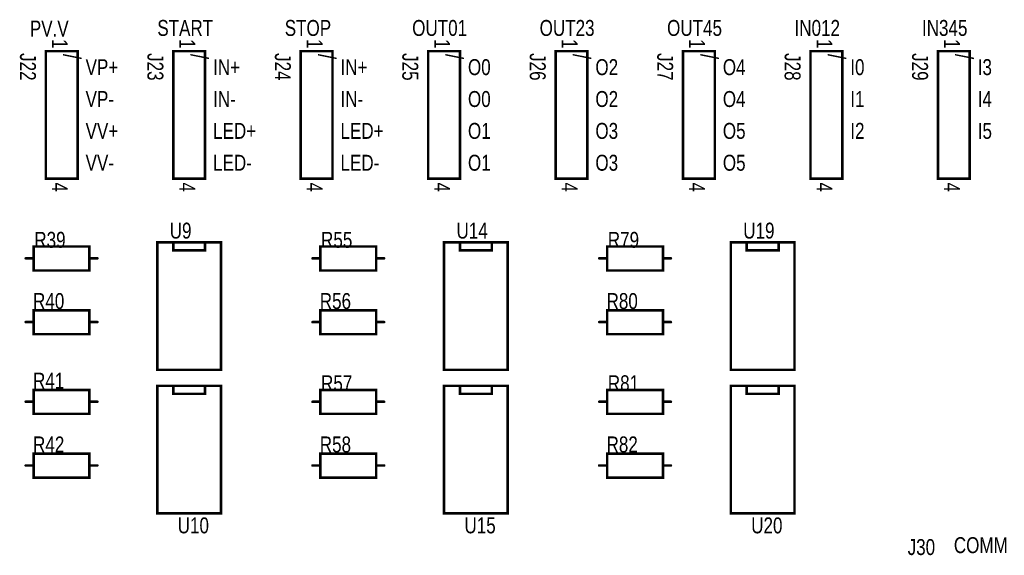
# Model space of a CAD drawing. Extents: x 0.22 to 7.34, y 0.24 to 4.63.
# Tile 4 of 4: x 4.11 to 7.2, y 2.94 to 4.62. Entities that reach past the tile are written whole.
import ezdxf

# ---------------------------------------------------------------- set-up
doc = ezdxf.new("R2010")
doc.units = 0

msp = doc.modelspace()

# ---------------------------------------------------------------- linework, layer by layer
at = {"layer": 'SST', "const_width": 0.008}
for points in [[(4.296, 4.121), (4.296, 4.521), (4.196, 4.521), (4.196, 4.121), (4.296, 4.121)], [(4.696, 4.121), (4.696, 4.521), (4.596, 4.521), (4.596, 4.121), (4.696, 4.121)], [(5.096, 4.121), (5.096, 4.521), (4.996, 4.521), (4.996, 4.121), (5.096, 4.121)], [(5.496, 4.121), (5.496, 4.521), (5.396, 4.521), (5.396, 4.121), (5.496, 4.121)], [(5.896, 4.121), (5.896, 4.521), (5.796, 4.521), (5.796, 4.121), (5.896, 4.121)], [(6.296, 4.121), (6.296, 4.521), (6.196, 4.521), (6.196, 4.121), (6.296, 4.121)], [(6.696, 4.121), (6.696, 4.521), (6.596, 4.521), (6.596, 4.121), (6.696, 4.121)], [(7.096, 4.121), (7.096, 4.521), (6.996, 4.521), (6.996, 4.121), (7.096, 4.121)], [(4.746, 3.921), (4.546, 3.921), (4.546, 3.521), (4.746, 3.521), (4.746, 3.921)], [(5.646, 3.921), (5.446, 3.921), (5.446, 3.521), (5.646, 3.521), (5.646, 3.921)], [(6.546, 3.921), (6.346, 3.921), (6.346, 3.521), (6.546, 3.521), (6.546, 3.921)], [(4.333, 3.908), (4.333, 3.833), (4.333, 3.833), (4.158, 3.833), (4.158, 3.908), (4.333, 3.908)], [(5.233, 3.908), (5.233, 3.833), (5.233, 3.833), (5.058, 3.833), (5.058, 3.908), (5.233, 3.908)], [(6.133, 3.908), (6.133, 3.833), (6.133, 3.833), (5.958, 3.833), (5.958, 3.908), (6.133, 3.908)], [(4.158, 3.633), (4.158, 3.708), (4.158, 3.708), (4.333, 3.708), (4.333, 3.633), (4.158, 3.633)], [(5.058, 3.633), (5.058, 3.708), (5.058, 3.708), (5.233, 3.708), (5.233, 3.633), (5.058, 3.633)], [(5.958, 3.633), (5.958, 3.708), (5.958, 3.708), (6.133, 3.708), (6.133, 3.633), (5.958, 3.633)], [(4.158, 3.383), (4.158, 3.458), (4.158, 3.458), (4.333, 3.458), (4.333, 3.383), (4.158, 3.383)], [(4.746, 3.471), (4.546, 3.471), (4.546, 3.071), (4.746, 3.071), (4.746, 3.471)], [(5.233, 3.458), (5.233, 3.383), (5.233, 3.383), (5.058, 3.383), (5.058, 3.458), (5.233, 3.458)], [(5.646, 3.471), (5.446, 3.471), (5.446, 3.071), (5.646, 3.071), (5.646, 3.471)], [(6.133, 3.458), (6.133, 3.383), (6.133, 3.383), (5.958, 3.383), (5.958, 3.458), (6.133, 3.458)], [(6.546, 3.471), (6.346, 3.471), (6.346, 3.071), (6.546, 3.071), (6.546, 3.471)], [(4.158, 3.183), (4.158, 3.258), (4.158, 3.258), (4.333, 3.258), (4.333, 3.183), (4.158, 3.183)], [(5.058, 3.183), (5.058, 3.258), (5.058, 3.258), (5.233, 3.258), (5.233, 3.183), (5.058, 3.183)], [(5.958, 3.183), (5.958, 3.258), (5.958, 3.258), (6.133, 3.258), (6.133, 3.183), (5.958, 3.183)]]:
    msp.add_lwpolyline(points, close=True, dxfattribs=at)
at = {"layer": 'SST', "const_width": 0.004}
for points in [[(4.194, 4.521, 1), (4.198, 4.521, 1)], [(4.294, 4.521, 1), (4.298, 4.521, 1)], [(4.594, 4.521, 1), (4.598, 4.521, 1)], [(4.694, 4.521, 1), (4.698, 4.521, 1)], [(4.994, 4.521, 1), (4.998, 4.521, 1)], [(5.094, 4.521, 1), (5.098, 4.521, 1)], [(5.394, 4.521, 1), (5.398, 4.521, 1)], [(5.494, 4.521, 1), (5.498, 4.521, 1)], [(5.794, 4.521, 1), (5.798, 4.521, 1)], [(5.894, 4.521, 1), (5.898, 4.521, 1)], [(6.194, 4.521, 1), (6.198, 4.521, 1)], [(6.294, 4.521, 1), (6.298, 4.521, 1)], [(6.594, 4.521, 1), (6.598, 4.521, 1)], [(6.694, 4.521, 1), (6.698, 4.521, 1)], [(6.994, 4.521, 1), (6.998, 4.521, 1)], [(7.094, 4.521, 1), (7.098, 4.521, 1)], [(4.194, 4.121, 1), (4.198, 4.121, 1)], [(4.294, 4.121, 1), (4.298, 4.121, 1)], [(4.294, 4.121, 1), (4.298, 4.121, 1)], [(4.594, 4.121, 1), (4.598, 4.121, 1)], [(4.694, 4.121, 1), (4.698, 4.121, 1)], [(4.694, 4.121, 1), (4.698, 4.121, 1)], [(4.994, 4.121, 1), (4.998, 4.121, 1)], [(5.094, 4.121, 1), (5.098, 4.121, 1)], [(5.094, 4.121, 1), (5.098, 4.121, 1)], [(5.394, 4.121, 1), (5.398, 4.121, 1)], [(5.494, 4.121, 1), (5.498, 4.121, 1)], [(5.494, 4.121, 1), (5.498, 4.121, 1)], [(5.794, 4.121, 1), (5.798, 4.121, 1)], [(5.894, 4.121, 1), (5.898, 4.121, 1)], [(5.894, 4.121, 1), (5.898, 4.121, 1)], [(6.194, 4.121, 1), (6.198, 4.121, 1)], [(6.294, 4.121, 1), (6.298, 4.121, 1)], [(6.294, 4.121, 1), (6.298, 4.121, 1)], [(6.594, 4.121, 1), (6.598, 4.121, 1)], [(6.694, 4.121, 1), (6.698, 4.121, 1)], [(6.694, 4.121, 1), (6.698, 4.121, 1)], [(6.994, 4.121, 1), (6.998, 4.121, 1)], [(7.094, 4.121, 1), (7.098, 4.121, 1)], [(7.094, 4.121, 1), (7.098, 4.121, 1)], [(4.544, 3.921, 1), (4.548, 3.921, 1)], [(4.594, 3.921, 1), (4.598, 3.921, 1)], [(4.694, 3.921, 1), (4.698, 3.921, 1)], [(4.744, 3.921, 1), (4.748, 3.921, 1)], [(4.744, 3.921, 1), (4.748, 3.921, 1)], [(5.444, 3.921, 1), (5.448, 3.921, 1)], [(5.494, 3.921, 1), (5.498, 3.921, 1)], [(5.594, 3.921, 1), (5.598, 3.921, 1)], [(5.644, 3.921, 1), (5.648, 3.921, 1)], [(5.644, 3.921, 1), (5.648, 3.921, 1)], [(6.344, 3.921, 1), (6.348, 3.921, 1)], [(6.394, 3.921, 1), (6.398, 3.921, 1)], [(6.494, 3.921, 1), (6.498, 3.921, 1)], [(6.544, 3.921, 1), (6.548, 3.921, 1)], [(6.544, 3.921, 1), (6.548, 3.921, 1)], [(4.156, 3.908, 1), (4.16, 3.908, 1)], [(4.331, 3.908, 1), (4.335, 3.908, 1)], [(4.331, 3.908, 1), (4.335, 3.908, 1)], [(4.594, 3.896, 1), (4.598, 3.896, 1)], [(4.694, 3.896, 1), (4.698, 3.896, 1)], [(5.056, 3.908, 1), (5.06, 3.908, 1)], [(5.231, 3.908, 1), (5.235, 3.908, 1)], [(5.231, 3.908, 1), (5.235, 3.908, 1)], [(5.494, 3.896, 1), (5.498, 3.896, 1)], [(5.594, 3.896, 1), (5.598, 3.896, 1)], [(5.956, 3.908, 1), (5.96, 3.908, 1)], [(6.131, 3.908, 1), (6.135, 3.908, 1)], [(6.131, 3.908, 1), (6.135, 3.908, 1)], [(6.394, 3.896, 1), (6.398, 3.896, 1)], [(6.494, 3.896, 1), (6.498, 3.896, 1)], [(4.131, 3.871, 1), (4.135, 3.871, 1)], [(4.156, 3.871, 1), (4.16, 3.871, 1)], [(4.331, 3.871, 1), (4.335, 3.871, 1)], [(4.356, 3.871, 1), (4.36, 3.871, 1)], [(5.031, 3.871, 1), (5.035, 3.871, 1)], [(5.056, 3.871, 1), (5.06, 3.871, 1)], [(5.231, 3.871, 1), (5.235, 3.871, 1)], [(5.256, 3.871, 1), (5.26, 3.871, 1)], [(5.931, 3.871, 1), (5.935, 3.871, 1)], [(5.956, 3.871, 1), (5.96, 3.871, 1)], [(6.131, 3.871, 1), (6.135, 3.871, 1)], [(6.156, 3.871, 1), (6.16, 3.871, 1)], [(4.156, 3.833, 1), (4.16, 3.833, 1)], [(4.331, 3.833, 1), (4.335, 3.833, 1)], [(4.331, 3.833, 1), (4.335, 3.833, 1)], [(5.056, 3.833, 1), (5.06, 3.833, 1)], [(5.231, 3.833, 1), (5.235, 3.833, 1)], [(5.231, 3.833, 1), (5.235, 3.833, 1)], [(5.956, 3.833, 1), (5.96, 3.833, 1)], [(6.131, 3.833, 1), (6.135, 3.833, 1)], [(6.131, 3.833, 1), (6.135, 3.833, 1)], [(4.156, 3.708, 1), (4.16, 3.708, 1)], [(4.156, 3.708, 1), (4.16, 3.708, 1)], [(4.331, 3.708, 1), (4.335, 3.708, 1)], [(5.056, 3.708, 1), (5.06, 3.708, 1)], [(5.056, 3.708, 1), (5.06, 3.708, 1)], [(5.231, 3.708, 1), (5.235, 3.708, 1)], [(5.956, 3.708, 1), (5.96, 3.708, 1)], [(5.956, 3.708, 1), (5.96, 3.708, 1)], [(6.131, 3.708, 1), (6.135, 3.708, 1)], [(4.131, 3.671, 1), (4.135, 3.671, 1)], [(4.156, 3.671, 1), (4.16, 3.671, 1)], [(4.331, 3.671, 1), (4.335, 3.671, 1)], [(4.356, 3.671, 1), (4.36, 3.671, 1)], [(5.031, 3.671, 1), (5.035, 3.671, 1)], [(5.056, 3.671, 1), (5.06, 3.671, 1)], [(5.231, 3.671, 1), (5.235, 3.671, 1)], [(5.256, 3.671, 1), (5.26, 3.671, 1)], [(5.931, 3.671, 1), (5.935, 3.671, 1)], [(5.956, 3.671, 1), (5.96, 3.671, 1)], [(6.131, 3.671, 1), (6.135, 3.671, 1)], [(6.156, 3.671, 1), (6.16, 3.671, 1)], [(4.156, 3.633, 1), (4.16, 3.633, 1)], [(4.156, 3.633, 1), (4.16, 3.633, 1)], [(4.331, 3.633, 1), (4.335, 3.633, 1)], [(5.056, 3.633, 1), (5.06, 3.633, 1)], [(5.056, 3.633, 1), (5.06, 3.633, 1)], [(5.231, 3.633, 1), (5.235, 3.633, 1)], [(5.956, 3.633, 1), (5.96, 3.633, 1)], [(5.956, 3.633, 1), (5.96, 3.633, 1)], [(6.131, 3.633, 1), (6.135, 3.633, 1)], [(4.544, 3.521, 1), (4.548, 3.521, 1)], [(4.744, 3.521, 1), (4.748, 3.521, 1)], [(5.444, 3.521, 1), (5.448, 3.521, 1)], [(5.644, 3.521, 1), (5.648, 3.521, 1)], [(6.344, 3.521, 1), (6.348, 3.521, 1)], [(6.544, 3.521, 1), (6.548, 3.521, 1)], [(4.156, 3.458, 1), (4.16, 3.458, 1)], [(4.156, 3.458, 1), (4.16, 3.458, 1)], [(4.331, 3.458, 1), (4.335, 3.458, 1)], [(4.544, 3.471, 1), (4.548, 3.471, 1)], [(4.594, 3.471, 1), (4.598, 3.471, 1)], [(4.694, 3.471, 1), (4.698, 3.471, 1)], [(4.744, 3.471, 1), (4.748, 3.471, 1)], [(4.744, 3.471, 1), (4.748, 3.471, 1)], [(5.056, 3.458, 1), (5.06, 3.458, 1)], [(5.231, 3.458, 1), (5.235, 3.458, 1)], [(5.231, 3.458, 1), (5.235, 3.458, 1)], [(5.444, 3.471, 1), (5.448, 3.471, 1)], [(5.494, 3.471, 1), (5.498, 3.471, 1)], [(5.594, 3.471, 1), (5.598, 3.471, 1)], [(5.644, 3.471, 1), (5.648, 3.471, 1)], [(5.644, 3.471, 1), (5.648, 3.471, 1)], [(5.956, 3.458, 1), (5.96, 3.458, 1)], [(6.131, 3.458, 1), (6.135, 3.458, 1)], [(6.131, 3.458, 1), (6.135, 3.458, 1)], [(6.344, 3.471, 1), (6.348, 3.471, 1)], [(6.394, 3.471, 1), (6.398, 3.471, 1)], [(6.494, 3.471, 1), (6.498, 3.471, 1)], [(6.544, 3.471, 1), (6.548, 3.471, 1)], [(6.544, 3.471, 1), (6.548, 3.471, 1)], [(4.594, 3.446, 1), (4.598, 3.446, 1)], [(4.694, 3.446, 1), (4.698, 3.446, 1)], [(5.494, 3.446, 1), (5.498, 3.446, 1)], [(5.594, 3.446, 1), (5.598, 3.446, 1)], [(6.394, 3.446, 1), (6.398, 3.446, 1)], [(6.494, 3.446, 1), (6.498, 3.446, 1)], [(4.131, 3.421, 1), (4.135, 3.421, 1)], [(4.156, 3.421, 1), (4.16, 3.421, 1)], [(4.331, 3.421, 1), (4.335, 3.421, 1)], [(4.356, 3.421, 1), (4.36, 3.421, 1)], [(5.031, 3.421, 1), (5.035, 3.421, 1)], [(5.056, 3.421, 1), (5.06, 3.421, 1)], [(5.231, 3.421, 1), (5.235, 3.421, 1)], [(5.256, 3.421, 1), (5.26, 3.421, 1)], [(5.931, 3.421, 1), (5.935, 3.421, 1)], [(5.956, 3.421, 1), (5.96, 3.421, 1)], [(6.131, 3.421, 1), (6.135, 3.421, 1)], [(6.156, 3.421, 1), (6.16, 3.421, 1)], [(4.156, 3.383, 1), (4.16, 3.383, 1)], [(4.156, 3.383, 1), (4.16, 3.383, 1)], [(4.331, 3.383, 1), (4.335, 3.383, 1)], [(5.056, 3.383, 1), (5.06, 3.383, 1)], [(5.231, 3.383, 1), (5.235, 3.383, 1)], [(5.231, 3.383, 1), (5.235, 3.383, 1)], [(5.956, 3.383, 1), (5.96, 3.383, 1)], [(6.131, 3.383, 1), (6.135, 3.383, 1)], [(6.131, 3.383, 1), (6.135, 3.383, 1)], [(4.156, 3.258, 1), (4.16, 3.258, 1)], [(4.156, 3.258, 1), (4.16, 3.258, 1)], [(4.331, 3.258, 1), (4.335, 3.258, 1)], [(5.056, 3.258, 1), (5.06, 3.258, 1)], [(5.056, 3.258, 1), (5.06, 3.258, 1)], [(5.231, 3.258, 1), (5.235, 3.258, 1)], [(5.956, 3.258, 1), (5.96, 3.258, 1)], [(5.956, 3.258, 1), (5.96, 3.258, 1)], [(6.131, 3.258, 1), (6.135, 3.258, 1)], [(4.131, 3.221, 1), (4.135, 3.221, 1)], [(4.156, 3.221, 1), (4.16, 3.221, 1)], [(4.331, 3.221, 1), (4.335, 3.221, 1)], [(4.356, 3.221, 1), (4.36, 3.221, 1)], [(5.031, 3.221, 1), (5.035, 3.221, 1)], [(5.056, 3.221, 1), (5.06, 3.221, 1)], [(5.231, 3.221, 1), (5.235, 3.221, 1)], [(5.256, 3.221, 1), (5.26, 3.221, 1)], [(5.931, 3.221, 1), (5.935, 3.221, 1)], [(5.956, 3.221, 1), (5.96, 3.221, 1)], [(6.131, 3.221, 1), (6.135, 3.221, 1)], [(6.156, 3.221, 1), (6.16, 3.221, 1)], [(4.156, 3.183, 1), (4.16, 3.183, 1)], [(4.156, 3.183, 1), (4.16, 3.183, 1)], [(4.331, 3.183, 1), (4.335, 3.183, 1)], [(5.056, 3.183, 1), (5.06, 3.183, 1)], [(5.056, 3.183, 1), (5.06, 3.183, 1)], [(5.231, 3.183, 1), (5.235, 3.183, 1)], [(5.956, 3.183, 1), (5.96, 3.183, 1)], [(5.956, 3.183, 1), (5.96, 3.183, 1)], [(6.131, 3.183, 1), (6.135, 3.183, 1)], [(4.544, 3.071, 1), (4.548, 3.071, 1)], [(4.744, 3.071, 1), (4.748, 3.071, 1)], [(5.444, 3.071, 1), (5.448, 3.071, 1)], [(5.644, 3.071, 1), (5.648, 3.071, 1)], [(6.344, 3.071, 1), (6.348, 3.071, 1)], [(6.544, 3.071, 1), (6.548, 3.071, 1)]]:
    msp.add_lwpolyline(points, format="xyb", close=True, dxfattribs=at)
at = {"layer": 'SST', "const_width": 0.008}
for points in [[(4.596, 3.921), (4.596, 3.896), (4.696, 3.896), (4.696, 3.921)], [(5.496, 3.921), (5.496, 3.896), (5.596, 3.896), (5.596, 3.921)], [(6.396, 3.921), (6.396, 3.896), (6.496, 3.896), (6.496, 3.921)], [(4.158, 3.871), (4.133, 3.871)], [(4.333, 3.871), (4.358, 3.871)], [(5.058, 3.871), (5.033, 3.871)], [(5.233, 3.871), (5.258, 3.871)], [(5.958, 3.871), (5.933, 3.871)], [(6.133, 3.871), (6.158, 3.871)], [(4.158, 3.671), (4.133, 3.671)], [(4.333, 3.671), (4.358, 3.671)], [(5.058, 3.671), (5.033, 3.671)], [(5.233, 3.671), (5.258, 3.671)], [(5.958, 3.671), (5.933, 3.671)], [(6.133, 3.671), (6.158, 3.671)], [(4.596, 3.471), (4.596, 3.446), (4.696, 3.446), (4.696, 3.471)], [(5.496, 3.471), (5.496, 3.446), (5.596, 3.446), (5.596, 3.471)], [(6.396, 3.471), (6.396, 3.446), (6.496, 3.446), (6.496, 3.471)], [(4.158, 3.421), (4.133, 3.421)], [(4.333, 3.421), (4.358, 3.421)], [(5.058, 3.421), (5.033, 3.421)], [(5.233, 3.421), (5.258, 3.421)], [(5.958, 3.421), (5.933, 3.421)], [(6.133, 3.421), (6.158, 3.421)], [(4.158, 3.221), (4.133, 3.221)], [(4.333, 3.221), (4.358, 3.221)], [(5.058, 3.221), (5.033, 3.221)], [(5.233, 3.221), (5.258, 3.221)], [(5.958, 3.221), (5.933, 3.221)], [(6.133, 3.221), (6.158, 3.221)]]:
    msp.add_lwpolyline(points, dxfattribs=at)

# ---------------------------------------------------------------- texts
at = {"layer": 'SST', "width": 0.8}
for s, p in [('PV.V', (4.146, 4.567)), ('START', (4.546, 4.569)), ('STOP', (4.946, 4.569)), ('OUT01', (5.346, 4.569)), ('OUT23', (5.746, 4.569)), ('OUT45', (6.146, 4.569)), ('IN012', (6.546, 4.569)), ('IN345', (6.946, 4.569)), ('VP+', (4.321, 4.446)), ('IN+', (4.721, 4.446)), ('IN+', (5.121, 4.446)), ('O0', (5.521, 4.446)), ('O2', (5.921, 4.446)), ('O4', (6.321, 4.446)), ('I0', (6.721, 4.446)), ('I3', (7.121, 4.446)), ('VP-', (4.321, 4.346)), ('IN-', (4.721, 4.346)), ('IN-', (5.121, 4.346)), ('O0', (5.521, 4.346)), ('O2', (5.921, 4.346)), ('O4', (6.321, 4.346)), ('I1', (6.721, 4.346)), ('I4', (7.121, 4.346)), ('VV+', (4.321, 4.246)), ('LED+', (4.721, 4.246)), ('LED+', (5.121, 4.246)), ('O1', (5.521, 4.246)), ('O3', (5.921, 4.246)), ('O5', (6.321, 4.246)), ('I2', (6.721, 4.246)), ('I5', (7.121, 4.246)), ('VV-', (4.321, 4.146)), ('LED-', (4.721, 4.146)), ('LED-', (5.121, 4.146)), ('O1', (5.521, 4.146)), ('O3', (5.921, 4.146)), ('O5', (6.321, 4.146)), ('R40', (4.156, 3.712)), ('R56', (5.056, 3.712)), ('R80', (5.956, 3.712)), ('R41', (4.156, 3.462)), ('R42', (4.156, 3.262)), ('R58', (5.056, 3.262)), ('R82', (5.956, 3.262)), ('J30', (6.901, 2.94)), ('COMM', (7.046, 2.946))]:
    msp.add_text(s, height=0.05, dxfattribs=at).set_placement(p)
for s, height, rotation, p in [('1', 0.05, 270, (4.215, 4.559)), ('1', 0.05, 270, (4.615, 4.559)), ('1', 0.05, 270, (5.015, 4.559)), ('1', 0.05, 270, (5.415, 4.559)), ('1', 0.05, 270, (5.815, 4.559)), ('1', 0.05, 270, (6.215, 4.559)), ('1', 0.05, 270, (6.615, 4.559)), ('1', 0.05, 270, (7.015, 4.559)), ('J22', 0.05, 270, (4.115, 4.515)), ('/', 0.055, 90, (4.308, 4.496)), ('J23', 0.05, 270, (4.515, 4.515)), ('/', 0.055, 90, (4.708, 4.496)), ('J24', 0.05, 270, (4.915, 4.515)), ('/', 0.055, 90, (5.108, 4.496)), ('J25', 0.05, 270, (5.315, 4.515)), ('/', 0.055, 90, (5.508, 4.496)), ('J26', 0.05, 270, (5.715, 4.515)), ('/', 0.055, 90, (5.908, 4.496)), ('J27', 0.05, 270, (6.115, 4.515)), ('/', 0.055, 90, (6.308, 4.496)), ('J28', 0.05, 270, (6.515, 4.515)), ('/', 0.055, 90, (6.708, 4.496)), ('J29', 0.05, 270, (6.915, 4.515)), ('/', 0.055, 90, (7.108, 4.496)), ('4', 0.05, 270, (4.215, 4.109)), ('4', 0.05, 270, (4.615, 4.109)), ('4', 0.05, 270, (5.015, 4.109)), ('4', 0.05, 270, (5.415, 4.109)), ('4', 0.05, 270, (5.815, 4.109)), ('4', 0.05, 270, (6.215, 4.109)), ('4', 0.05, 270, (6.615, 4.109)), ('4', 0.05, 270, (7.015, 4.109)), ('U9', 0.05, 360, (4.585, 3.933)), ('U14', 0.05, 360, (5.485, 3.933)), ('U19', 0.05, 360, (6.385, 3.933)), ('R39', 0.05, 360, (4.16, 3.904)), ('R55', 0.05, 360, (5.06, 3.904)), ('R79', 0.05, 360, (5.96, 3.904)), ('R57', 0.05, 360, (5.06, 3.454)), ('R81', 0.05, 360, (5.96, 3.454)), ('U10', 0.05, 360, (4.61, 3.008)), ('U15', 0.05, 360, (5.51, 3.008)), ('U20', 0.05, 360, (6.41, 3.008))]:
    msp.add_text(s, height=height, rotation=rotation, dxfattribs=at).set_placement(p)

doc.saveas('drawing.dxf')
